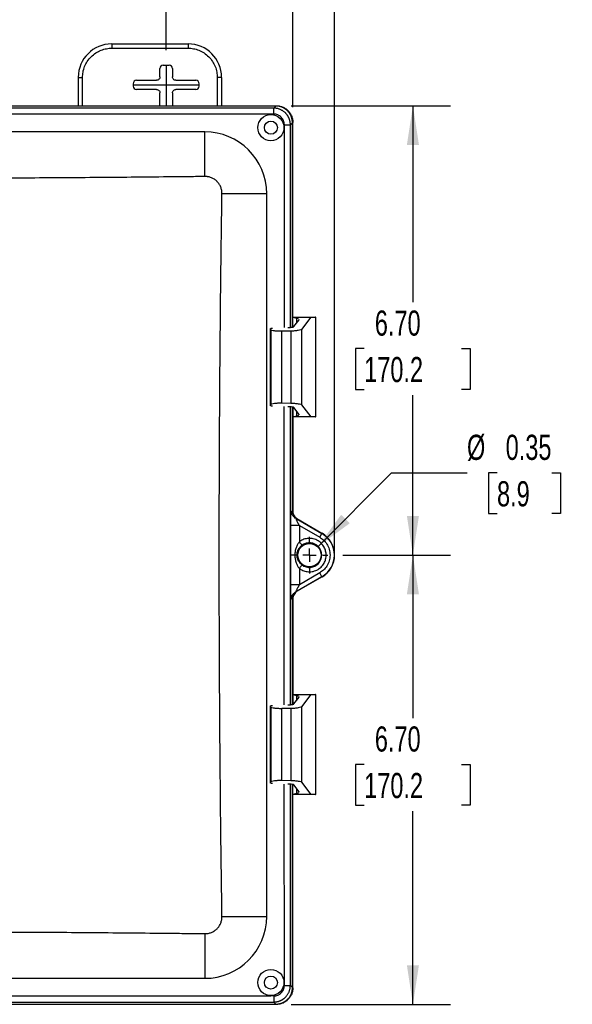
# Model space of a CAD drawing. Header units: inches. Extents: x 1.1 to 48.4, y 1.1 to 37.1.
# Tile 16 of 22: x 18.8 to 27.1, y 9.2 to 23.9. Entities that reach past the tile are written whole.
import ezdxf

# ---------------------------------------------------------------- set-up
doc = ezdxf.new("R2010")
doc.units = ezdxf.units.IN
doc.header["$LTSCALE"] = 4.5
doc.header["$MEASUREMENT"] = 0
doc.linetypes.add('CENTERX2', pattern=[0.8, 0.5, -0.1, 0.1, -0.1])
doc.layers.add('CENTER', color=40, linetype='CENTERX2')
doc.layers.add('DIMENSIONS', color=140, linetype='Continuous', lineweight=25)
doc.styles.add('SLDTEXTSTYLE0', font='TXT', dxfattribs={"width": 0.7})
doc.dimstyles.new('SLDDIMSTYLE0', dxfattribs={"dimtxt": 0.382324, "dimasz": 0.585, "dimexe": 0, "dimexo": 0.0625, "dimgap": 0.095581, "dimtad": 0, "dimtih": 1, "dimtoh": 1, "dimrnd": 1e-09, "dimzin": 12, "dimdsep": 46, "dimtxsty": 'SLDTEXTSTYLE0', "dimsah": 1, "dimcen": 0.09, "dimadec": 0, "dimazin": 3, "dimtfac": 1, "dimtofl": 0, "dimtmove": 0, "dimatfit": 3, "dimfxl": 0, "dimfrac": 2, "dimtolj": 1, "dimtzin": 12, "dimarcsym": 0})
doc.dimstyles.new('SLDDIMSTYLE2', dxfattribs={"dimtxt": 0.382324, "dimasz": 0.585, "dimexe": 0, "dimexo": 0.0625, "dimgap": 0.095581, "dimtad": 0, "dimtih": 1, "dimtoh": 1, "dimrnd": 1e-09, "dimzin": 4, "dimdsep": 46, "dimtxsty": 'SLDTEXTSTYLE0', "dimsah": 1, "dimcen": 0.09, "dimadec": 0, "dimazin": 1, "dimtfac": 1, "dimtofl": 0, "dimtmove": 0, "dimatfit": 3, "dimfxl": 0, "dimfrac": 2, "dimtolj": 1, "dimtzin": 12, "dimarcsym": 0})
doc.dimstyles.new('SLDDIMSTYLE3', dxfattribs={"dimtxt": 0.382324, "dimasz": 0.585, "dimexe": 0, "dimexo": 0.0625, "dimgap": 0.095581, "dimtad": 0, "dimtih": 1, "dimtoh": 1, "dimrnd": 1e-09, "dimdsep": 46, "dimtxsty": 'SLDTEXTSTYLE0', "dimsah": 1, "dimcen": 0, "dimadec": 0, "dimazin": 2, "dimtfac": 1, "dimtofl": 0, "dimtmove": 0, "dimatfit": 3, "dimfxl": 0, "dimfrac": 2, "dimtolj": 1, "dimtzin": 12, "dimarcsym": 0})

# ---------------------------------------------------------------- blocks, each defined once
blk = doc.blocks.new('_D_2')
at = {"layer": 'DIMENSIONS'}
for p, q in [((13.395, 23.431), (13.395, 25.189)), ((21.02, 23.431), (21.02, 25.189)), ((13.395, 24.627), (15.979, 24.627)), ((16.497, 24.627), (16.369, 24.627)), ((16.369, 24.627), (16.369, 24.019)), ((17.952, 24.627), (18.08, 24.627)), ((18.08, 24.627), (18.08, 24.019)), ((21.02, 24.627), (18.47, 24.627)), ((16.369, 24.019), (16.497, 24.019)), ((18.08, 24.019), (17.952, 24.019))]:
    blk.add_line(p, q, dxfattribs=at)
for points in [[(13.395, 24.627), (13.98, 24.537), (13.98, 24.717)], [(21.02, 24.627), (20.435, 24.717), (20.435, 24.537)]]:
    blk.add_solid(points, dxfattribs=at)
at = {"layer": 'DIMENSIONS', "char_height": 0.375, "attachment_point": 1, "style": 'SLDTEXTSTYLE0'}
for s, insert in [('7.63', (16.657, 25.196)), ('193.7', (16.497, 24.503))]:
    blk.add_mtext(s, dxfattribs=dict(at, insert=insert))
blk = doc.blocks.new('_D_3')
at = {"layer": 'DIMENSIONS'}
for p, q in [((10.857, 21.809), (10.857, 28.582)), ((23.533, 16.125), (23.533, 28.582)), ((10.857, 28.019), (15.979, 28.019)), ((16.497, 28.019), (16.369, 28.019)), ((16.369, 28.019), (16.369, 27.412)), ((17.952, 28.019), (18.08, 28.019)), ((18.08, 28.019), (18.08, 27.412)), ((23.533, 28.019), (18.47, 28.019)), ((16.369, 27.412), (16.497, 27.412)), ((18.08, 27.412), (17.952, 27.412))]:
    blk.add_line(p, q, dxfattribs=at)
for points in [[(10.857, 28.019), (11.442, 27.929), (11.442, 28.109)], [(23.533, 28.019), (22.948, 28.109), (22.948, 27.929)]]:
    blk.add_solid(points, dxfattribs=at)
at = {"layer": 'DIMENSIONS', "char_height": 0.375, "attachment_point": 1, "style": 'SLDTEXTSTYLE0'}
for s, insert in [('12.68', (16.497, 28.588)), ('322.0', (16.497, 27.895))]:
    blk.add_mtext(s, dxfattribs=dict(at, insert=insert))
blk = doc.blocks.new('_D_5')
at = {"layer": 'DIMENSIONS'}
for p, q in [((11.505, 22.579), (11.505, 26.897)), ((22.91, 22.579), (22.91, 26.897)), ((11.505, 26.334), (15.979, 26.334)), ((16.497, 26.334), (16.369, 26.334)), ((16.369, 26.334), (16.369, 25.726)), ((17.952, 26.334), (18.08, 26.334)), ((18.08, 26.334), (18.08, 25.726)), ((22.91, 26.334), (18.47, 26.334)), ((16.369, 25.726), (16.497, 25.726)), ((18.08, 25.726), (17.952, 25.726))]:
    blk.add_line(p, q, dxfattribs=at)
for points in [[(11.505, 26.334), (12.09, 26.244), (12.09, 26.424)], [(22.91, 26.334), (22.325, 26.424), (22.325, 26.244)]]:
    blk.add_solid(points, dxfattribs=at)
at = {"layer": 'DIMENSIONS', "char_height": 0.375, "attachment_point": 1, "style": 'SLDTEXTSTYLE0'}
for s, insert in [('11.41', (16.497, 26.903)), ('289.7', (16.497, 26.21))]:
    blk.add_mtext(s, dxfattribs=dict(at, insert=insert))
blk = doc.blocks.new('_D_8')
at = {"layer": 'DIMENSIONS'}
for p, q in [((23.657, 15.9), (25.264, 15.9)), ((24.702, 15.9), (24.702, 13.469)), ((23.975, 12.776), (23.846, 12.776)), ((23.846, 12.776), (23.846, 12.168)), ((25.429, 12.776), (25.557, 12.776)), ((25.557, 12.776), (25.557, 12.168)), ((23.846, 12.168), (23.975, 12.168)), ((24.702, 9.198), (24.702, 12.082)), ((25.557, 12.168), (25.429, 12.168)), ((22.886, 9.198), (25.264, 9.198))]:
    blk.add_line(p, q, dxfattribs=at)
for points in [[(24.702, 15.9), (24.612, 15.315), (24.792, 15.315)], [(24.702, 9.198), (24.792, 9.783), (24.612, 9.783)]]:
    blk.add_solid(points, dxfattribs=at)
at = {"layer": 'DIMENSIONS', "char_height": 0.375, "attachment_point": 1, "style": 'SLDTEXTSTYLE0'}
for s, insert in [('6.70', (24.134, 13.345)), ('170.2', (23.975, 12.651))]:
    blk.add_mtext(s, dxfattribs=dict(at, insert=insert))
blk = doc.blocks.new('_D_9')
at = {"layer": 'DIMENSIONS'}
for p, q in [((22.886, 22.603), (25.264, 22.603)), ((24.702, 22.603), (24.702, 19.672)), ((23.975, 18.979), (23.846, 18.979)), ((23.846, 18.979), (23.846, 18.372)), ((25.429, 18.979), (25.557, 18.979)), ((25.557, 18.979), (25.557, 18.372)), ((23.846, 18.372), (23.975, 18.372)), ((25.557, 18.372), (25.429, 18.372)), ((24.702, 15.9), (24.702, 18.286)), ((23.657, 15.9), (25.264, 15.9))]:
    blk.add_line(p, q, dxfattribs=at)
for points in [[(24.702, 22.603), (24.612, 22.018), (24.792, 22.018)], [(24.702, 15.9), (24.792, 16.485), (24.612, 16.485)]]:
    blk.add_solid(points, dxfattribs=at)
at = {"layer": 'DIMENSIONS', "char_height": 0.375, "attachment_point": 1, "style": 'SLDTEXTSTYLE0'}
for s, insert in [('6.70', (24.134, 19.548)), ('170.2', (23.975, 18.855))]:
    blk.add_mtext(s, dxfattribs=dict(at, insert=insert))
blk = doc.blocks.new('_D_10')
at = {"layer": 'DIMENSIONS'}
for p, q in [((23.281, 16.024), (24.384, 17.126)), ((24.384, 17.126), (25.509, 17.126)), ((25.957, 17.126), (25.828, 17.126)), ((25.828, 17.126), (25.828, 16.519)), ((26.775, 17.126), (26.903, 17.126)), ((26.903, 17.126), (26.903, 16.519)), ((25.828, 16.519), (25.957, 16.519)), ((26.903, 16.519), (26.775, 16.519))]:
    blk.add_line(p, q, dxfattribs=at)
blk.add_solid([(23.281, 16.024), (23.759, 16.374), (23.631, 16.501)], dxfattribs=at)
at = {"layer": 'DIMENSIONS', "char_height": 0.375, "attachment_point": 1, "style": 'SLDTEXTSTYLE0'}
for s, insert in [('%%c', (25.509, 17.695)), ('0.35', (26.086, 17.695)), ('8.9', (25.957, 17.002))]:
    blk.add_mtext(s, dxfattribs=dict(at, insert=insert))
blk = doc.blocks.new('SW_CENTERMARKSYMBOL_0')
at = {"layer": 'CENTER', "color": 0}
for p, q in [((0, 0.2), (0, 0.274)), ((-0.2, 0), (-0.274, 0)), ((0, 0), (-0.1, 0)), ((0, 0), (0, 0.1)), ((0, 0), (0, -0.1)), ((0, 0), (0.1, 0)), ((0.2, 0), (0.274, 0)), ((0, -0.2), (0, -0.274))]:
    blk.add_line(p, q, dxfattribs=at)

msp = doc.modelspace()

# ---------------------------------------------------------------- linework, layer by layer
for p, q in [((20.208, 23.525), (20.208, 23.46)), ((20.208, 23.525), (21.347, 23.525)), ((21.347, 23.525), (21.347, 23.46)), ((20.208, 23.46), (21.347, 23.46)), ((20.977, 23.206), (21.064, 23.206)), ((20.927, 23.031), (20.927, 23.156)), ((21.114, 23.156), (21.114, 23.031)), ((19.708, 23.025), (19.773, 23.025)), ((19.708, 23.025), (19.708, 22.603)), ((19.773, 22.603), (19.773, 23.025)), ((20.527, 22.931), (20.527, 22.894)), ((20.577, 22.981), (20.877, 22.981)), ((21.164, 22.981), (21.464, 22.981)), ((21.514, 22.894), (21.514, 22.931)), ((21.847, 23.025), (21.782, 23.025)), ((21.782, 23.025), (21.782, 22.603)), ((21.847, 23.025), (21.847, 22.603)), ((20.877, 22.844), (20.577, 22.844)), ((20.927, 22.603), (20.927, 22.794)), ((21.114, 22.794), (21.114, 22.603)), ((21.464, 22.844), (21.164, 22.844)), ((11.754, 22.603), (22.661, 22.603)), ((22.656, 22.598), (11.76, 22.598)), ((22.625, 22.566), (11.791, 22.566)), ((22.584, 22.476), (11.834, 22.476)), ((22.625, 22.477), (22.584, 22.476)), ((22.625, 22.566), (22.656, 22.598)), ((22.874, 22.317), (22.905, 22.348)), ((22.905, 19.3), (22.905, 22.348)), ((22.91, 19.301), (22.91, 22.354)), ((21.597, 22.213), (12.818, 22.213)), ((21.597, 21.546), (21.597, 22.213)), ((22.784, 19.293), (22.784, 22.317)), ((22.874, 19.296), (22.874, 22.317)), ((22.52, 21.29), (21.853, 21.29)), ((22.52, 10.511), (22.52, 21.29)), ((22.91, 19.448), (23.182, 19.448)), ((22.972, 19.431), (22.91, 19.445)), ((22.926, 19.308), (23.003, 19.409)), ((22.972, 19.368), (22.972, 19.431)), ((23.003, 19.409), (23.002, 19.413)), ((23.045, 19.267), (23.182, 19.448)), ((23.182, 19.448), (23.249, 19.448)), ((23.249, 19.448), (23.249, 17.96)), ((23.252, 19.448), (23.249, 19.448)), ((23.252, 17.96), (23.252, 19.448)), ((22.576, 19.276), (22.576, 18.131)), ((22.584, 19.259), (22.576, 19.275)), ((22.576, 18.132), (22.576, 19.275)), ((22.584, 19.259), (22.584, 18.148)), ((22.879, 19.24), (22.746, 19.238)), ((22.746, 18.17), (22.746, 19.238)), ((22.835, 19.294), (22.847, 19.294)), ((22.879, 19.24), (22.879, 18.167)), ((23.045, 18.14), (23.045, 19.267)), ((22.576, 18.132), (22.584, 18.148)), ((22.746, 18.17), (22.879, 18.167)), ((22.847, 18.113), (22.835, 18.113)), ((22.905, 16.553), (22.905, 18.107)), ((22.91, 18.106), (22.91, 16.551)), ((23.003, 17.998), (22.926, 18.1)), ((23.182, 17.96), (23.045, 18.14)), ((22.91, 17.962), (22.972, 17.977)), ((23.182, 17.96), (22.91, 17.96)), ((22.972, 17.977), (22.972, 18.039)), ((23.003, 17.994), (23.003, 17.998)), ((23.249, 17.96), (23.182, 17.96)), ((23.249, 17.96), (23.252, 17.96)), ((22.895, 16.557), (22.905, 16.553)), ((22.878, 15.459), (22.878, 16.341)), ((22.959, 16.444), (23.344, 16.222)), ((22.97, 16.44), (22.959, 16.444)), ((23.345, 16.224), (22.97, 16.44)), ((22.976, 16.438), (23.345, 16.225)), ((23.008, 16.341), (23.008, 16.099)), ((23.008, 16.341), (23.311, 16.166)), ((23.311, 16.166), (23.344, 16.222)), ((23.344, 16.222), (23.345, 16.224)), ((23.027, 16.029), (23.047, 16.047)), ((23.344, 15.578), (22.959, 15.356)), ((22.97, 15.36), (23.345, 15.576)), ((23.345, 15.576), (22.976, 15.362)), ((23.008, 15.702), (23.008, 15.459)), ((23.311, 15.635), (23.008, 15.459)), ((23.344, 15.578), (23.311, 15.635)), ((23.344, 15.578), (23.345, 15.576)), ((22.959, 15.356), (22.97, 15.36)), ((22.905, 15.247), (22.895, 15.244)), ((22.905, 13.672), (22.905, 15.247)), ((22.91, 15.249), (22.91, 13.673)), ((22.91, 13.82), (23.182, 13.82)), ((22.972, 13.803), (22.91, 13.817)), ((23.045, 13.639), (23.182, 13.82)), ((23.182, 13.82), (23.249, 13.82)), ((23.249, 13.82), (23.249, 12.332)), ((23.252, 13.82), (23.249, 13.82)), ((23.252, 12.332), (23.252, 13.82)), ((22.835, 13.666), (22.847, 13.667)), ((22.926, 13.68), (23.003, 13.781)), ((22.972, 13.74), (22.972, 13.803)), ((23.003, 13.781), (23.002, 13.785)), ((22.576, 13.648), (22.576, 12.503)), ((22.584, 13.631), (22.576, 13.647)), ((22.576, 12.504), (22.576, 13.647)), ((22.584, 13.631), (22.584, 12.52)), ((22.879, 13.612), (22.746, 13.61)), ((22.746, 12.542), (22.746, 13.61)), ((22.879, 13.612), (22.879, 12.539)), ((23.045, 12.512), (23.045, 13.639)), ((22.576, 12.504), (22.584, 12.52)), ((22.746, 12.542), (22.879, 12.539)), ((22.784, 9.483), (22.783, 12.486)), ((22.847, 12.485), (22.835, 12.485)), ((22.874, 9.483), (22.874, 12.483)), ((23.182, 12.332), (23.045, 12.512)), ((22.905, 9.452), (22.905, 12.479)), ((22.91, 9.447), (22.91, 12.478)), ((22.91, 12.334), (22.972, 12.349)), ((23.003, 12.37), (22.926, 12.472)), ((22.972, 12.349), (22.972, 12.411)), ((23.003, 12.366), (23.003, 12.37)), ((23.182, 12.332), (22.91, 12.332)), ((23.249, 12.332), (23.182, 12.332)), ((23.249, 12.332), (23.252, 12.332)), ((21.853, 10.511), (22.52, 10.511)), ((21.597, 10.254), (21.597, 10.163)), ((21.597, 10.163), (21.597, 9.626)), ((12.818, 9.588), (21.597, 9.588)), ((21.597, 9.626), (21.597, 9.588)), ((22.874, 9.483), (22.905, 9.452)), ((11.832, 9.325), (22.582, 9.325)), ((22.625, 9.324), (22.582, 9.325)), ((11.76, 9.203), (22.656, 9.203)), ((11.791, 9.234), (22.625, 9.234)), ((22.625, 9.234), (22.656, 9.203))]:
    msp.add_line(p, q)
at = {"flags": 128}
msp.add_lwpolyline([(22.874, 13.668), (22.874, 16.183), (22.874, 18.111)], dxfattribs=at)
for centre, radius in [((22.583, 22.275), 0.195), ((22.583, 22.275), 0.0975), ((23.158, 15.9), 0.174), ((22.583, 9.525), 0.195), ((22.583, 9.525), 0.0975)]:
    msp.add_circle(centre, radius)
for centre, radius, start, end in [((20.208, 23.025), 0.5, 90, 180), ((21.347, 23.025), 0.5, 360, 90), ((21.597, 21.29), 0.923, 360, 90), ((23.158, 15.9), 0.372, 300, 60), ((23.158, 15.9), 0.375, 300, 60), ((23.158, 15.9), 0.374, 300, 60), ((23.158, 15.9), 0.184, 232.9159, 127.0827), ((21.597, 10.511), 0.923, 270, 0)]:
    msp.add_arc(centre, radius, start, end)
for points, knots in [([(19.773, 23.025), (19.773, 23.051), (19.775, 23.078), (19.785, 23.131), (19.793, 23.159), (19.814, 23.212), (19.828, 23.238), (19.86, 23.288), (19.879, 23.312), (19.922, 23.354), (19.945, 23.373), (19.995, 23.406), (20.021, 23.419), (20.075, 23.44), (20.102, 23.448), (20.156, 23.458), (20.182, 23.46), (20.208, 23.46)], [0, 0, 0, 0, 0.125, 0.125, 0.25, 0.25, 0.375, 0.375, 0.5, 0.5, 0.625, 0.625, 0.75, 0.75, 0.875, 0.875, 1, 1, 1, 1]), ([(21.347, 23.46), (21.373, 23.46), (21.399, 23.458), (21.453, 23.448), (21.48, 23.44), (21.534, 23.419), (21.56, 23.406), (21.61, 23.373), (21.633, 23.354), (21.676, 23.312), (21.695, 23.288), (21.727, 23.238), (21.741, 23.212), (21.762, 23.159), (21.77, 23.131), (21.78, 23.078), (21.782, 23.051), (21.782, 23.025)], [0, 0, 0, 0, 0.125, 0.125, 0.25, 0.25, 0.375, 0.375, 0.5, 0.5, 0.625, 0.625, 0.75, 0.75, 0.875, 0.875, 1, 1, 1, 1]), ([(20.927, 23.031), (20.927, 23.025), (20.926, 23.018), (20.921, 23.006), (20.917, 23.001), (20.908, 22.991), (20.902, 22.988), (20.89, 22.983), (20.884, 22.981), (20.877, 22.981)], [0, 0, 0, 0, 0.25, 0.25, 0.5, 0.5, 0.75, 0.75, 1, 1, 1, 1]), ([(21.164, 22.981), (21.157, 22.981), (21.151, 22.983), (21.139, 22.988), (21.133, 22.991), (21.124, 23.001), (21.12, 23.006), (21.115, 23.018), (21.114, 23.025), (21.114, 23.031)], [0, 0, 0, 0, 0.25, 0.25, 0.5, 0.5, 0.75, 0.75, 1, 1, 1, 1]), ([(20.877, 22.844), (20.884, 22.844), (20.89, 22.843), (20.902, 22.838), (20.908, 22.834), (20.917, 22.825), (20.921, 22.82), (20.926, 22.807), (20.927, 22.801), (20.927, 22.794)], [0, 0, 0, 0, 0.25, 0.25, 0.5, 0.5, 0.75, 0.75, 1, 1, 1, 1]), ([(21.114, 22.794), (21.114, 22.801), (21.115, 22.807), (21.12, 22.82), (21.124, 22.825), (21.133, 22.834), (21.139, 22.838), (21.151, 22.843), (21.157, 22.844), (21.164, 22.844)], [0, 0, 0, 0, 0.25, 0.25, 0.5, 0.5, 0.75, 0.75, 1, 1, 1, 1]), ([(22.625, 22.477), (22.625, 22.488), (22.625, 22.499), (22.625, 22.52), (22.625, 22.529), (22.625, 22.546), (22.625, 22.552), (22.625, 22.562), (22.625, 22.565), (22.625, 22.566)], [0, 0, 0, 0, 0.25, 0.25, 0.5, 0.5, 0.75, 0.75, 1, 1, 1, 1]), ([(22.874, 22.317), (22.874, 22.321), (22.874, 22.327), (22.873, 22.338), (22.872, 22.348), (22.871, 22.358), (22.869, 22.368), (22.866, 22.377), (22.864, 22.387), (22.861, 22.397), (22.857, 22.406), (22.854, 22.415), (22.85, 22.424), (22.845, 22.433), (22.841, 22.441), (22.836, 22.449), (22.831, 22.457), (22.825, 22.465), (22.819, 22.473), (22.813, 22.48), (22.807, 22.487), (22.798, 22.496), (22.787, 22.506), (22.772, 22.518), (22.756, 22.529), (22.74, 22.538), (22.722, 22.547), (22.704, 22.553), (22.685, 22.559), (22.665, 22.563), (22.645, 22.566), (22.632, 22.566), (22.625, 22.566)], [0, 0, 0, 0, 0.026286, 0.052447, 0.078478, 0.104382, 0.130157, 0.155804, 0.181323, 0.206715, 0.231981, 0.257121, 0.282135, 0.307021, 0.331779, 0.356408, 0.380908, 0.405278, 0.429518, 0.453628, 0.477609, 0.50146, 0.548985, 0.597031, 0.645599, 0.694689, 0.744294, 0.794408, 0.845032, 0.896171, 0.947828, 1, 1, 1, 1]), ([(22.784, 22.317), (22.784, 22.338), (22.78, 22.359), (22.764, 22.398), (22.753, 22.415), (22.73, 22.437), (22.718, 22.447), (22.705, 22.455), (22.695, 22.46), (22.691, 22.463), (22.676, 22.468), (22.666, 22.472), (22.646, 22.476), (22.635, 22.477), (22.625, 22.477)], [0, 0, 0, 0, 0.25, 0.25, 0.5, 0.5, 0.625, 0.6875, 0.6875, 0.75, 0.75, 0.875, 0.875, 1, 1, 1, 1]), ([(22.905, 22.348), (22.905, 22.352), (22.905, 22.359), (22.904, 22.369), (22.903, 22.379), (22.902, 22.389), (22.9, 22.399), (22.898, 22.409), (22.895, 22.419), (22.892, 22.428), (22.889, 22.437), (22.885, 22.446), (22.881, 22.455), (22.877, 22.464), (22.872, 22.472), (22.867, 22.481), (22.862, 22.489), (22.857, 22.496), (22.851, 22.504), (22.845, 22.511), (22.839, 22.518), (22.831, 22.527), (22.82, 22.536), (22.807, 22.547), (22.793, 22.557), (22.778, 22.566), (22.762, 22.574), (22.746, 22.581), (22.729, 22.587), (22.711, 22.592), (22.693, 22.595), (22.675, 22.597), (22.662, 22.597), (22.656, 22.598)], [0, 0, 0, 0, 0.026348, 0.052551, 0.078611, 0.104527, 0.1303, 0.155931, 0.181419, 0.206765, 0.23197, 0.257035, 0.281959, 0.306743, 0.331387, 0.355893, 0.38026, 0.404489, 0.428581, 0.452536, 0.476354, 0.500037, 0.543189, 0.586791, 0.630847, 0.675361, 0.720335, 0.765772, 0.811675, 0.858047, 0.90489, 0.952207, 1, 1, 1, 1]), ([(22.661, 22.603), (22.676, 22.603), (22.691, 22.601), (22.722, 22.596), (22.738, 22.591), (22.769, 22.579), (22.784, 22.572), (22.812, 22.553), (22.825, 22.542), (22.85, 22.518), (22.861, 22.504), (22.879, 22.476), (22.887, 22.461), (22.899, 22.43), (22.903, 22.415), (22.909, 22.384), (22.91, 22.368), (22.91, 22.354)], [0, 0, 0, 0, 0.125, 0.125, 0.25, 0.25, 0.375, 0.375, 0.5, 0.5, 0.625, 0.625, 0.75, 0.75, 0.875, 0.875, 1, 1, 1, 1]), ([(22.784, 22.317), (22.794, 22.317), (22.805, 22.317), (22.826, 22.317), (22.836, 22.317), (22.854, 22.317), (22.861, 22.317), (22.87, 22.317), (22.873, 22.317), (22.874, 22.317)], [0, 0, 0, 0, 0.25, 0.25, 0.5, 0.5, 0.75, 0.75, 1, 1, 1, 1]), ([(21.597, 21.546), (21.506, 21.545), (21.323, 21.543), (20.957, 21.539), (20.5, 21.534), (19.951, 21.53), (19.403, 21.526), (18.854, 21.523), (18.305, 21.521), (17.757, 21.519), (17.208, 21.519), (16.659, 21.519), (16.111, 21.521), (15.562, 21.523), (15.013, 21.526), (14.557, 21.529), (14.191, 21.532), (13.83, 21.535), (13.371, 21.54), (13.005, 21.544), (12.818, 21.546)], [0, 0, 0, 0, 0.031201, 0.062505, 0.125008, 0.18751, 0.25001, 0.312508, 0.375006, 0.437503, 0.5, 0.562497, 0.624994, 0.687492, 0.74999, 0.81249, 0.843375, 0.874992, 0.936084, 1, 1, 1, 1]), ([(21.853, 21.29), (21.853, 21.293), (21.853, 21.3), (21.853, 21.31), (21.852, 21.32), (21.851, 21.33), (21.848, 21.345), (21.843, 21.365), (21.835, 21.389), (21.825, 21.412), (21.807, 21.44), (21.791, 21.461), (21.767, 21.485), (21.747, 21.501), (21.718, 21.518), (21.695, 21.528), (21.672, 21.537), (21.65, 21.542), (21.631, 21.545), (21.614, 21.546), (21.603, 21.546), (21.597, 21.546)], [0, 0, 0, 0, 0.024977, 0.049936, 0.074917, 0.099961, 0.125107, 0.187673, 0.250428, 0.312672, 0.37502, 0.499966, 0.504565, 0.62831, 0.690006, 0.751799, 0.813864, 0.875966, 0.917326, 0.958617, 1, 1, 1, 1]), ([(21.853, 10.511), (21.852, 10.611), (21.849, 10.806), (21.845, 11.091), (21.841, 11.36), (21.838, 11.614), (21.833, 12.025), (21.828, 12.554), (21.822, 13.228), (21.818, 13.879), (21.815, 14.441), (21.814, 14.89), (21.813, 15.17), (21.813, 15.395), (21.813, 15.535), (21.812, 15.648), (21.812, 15.718), (21.812, 15.774), (21.812, 15.809), (21.812, 15.837), (21.812, 15.858), (21.812, 15.876), (21.812, 15.89), (21.812, 15.9), (21.812, 15.911), (21.812, 15.925), (21.812, 15.942), (21.812, 15.963), (21.812, 15.992), (21.812, 16.027), (21.812, 16.083), (21.812, 16.153), (21.813, 16.265), (21.813, 16.406), (21.813, 16.63), (21.814, 16.911), (21.815, 17.36), (21.818, 17.921), (21.822, 18.573), (21.828, 19.247), (21.834, 19.831), (21.84, 20.363), (21.846, 20.812), (21.851, 21.126), (21.853, 21.29)], [0, 0, 0, 0, 0.027855, 0.054283, 0.079283, 0.102855, 0.125001, 0.193725, 0.250001, 0.3125, 0.375, 0.40625, 0.4375, 0.453125, 0.46875, 0.476563, 0.484375, 0.488281, 0.492188, 0.494141, 0.496094, 0.498047, 0.499023, 0.5, 0.500977, 0.501953, 0.503906, 0.505859, 0.507812, 0.511719, 0.515625, 0.523437, 0.53125, 0.546875, 0.5625, 0.59375, 0.625, 0.6875, 0.749999, 0.806274, 0.874999, 0.912701, 0.954368, 1, 1, 1, 1]), ([(22.576, 19.275), (22.576, 19.277), (22.576, 19.279), (22.585, 19.283), (22.596, 19.286), (22.605, 19.287), (22.607, 19.287)], [0, 0, 0, 0, 0.286304, 0.596398, 0.916395, 1, 1, 1, 1]), ([(22.746, 19.238), (22.727, 19.237), (22.708, 19.238), (22.669, 19.239), (22.651, 19.241), (22.62, 19.245), (22.607, 19.247), (22.59, 19.253), (22.585, 19.256), (22.584, 19.259)], [0, 0, 0, 0, 0.25, 0.25, 0.5, 0.5, 0.75, 0.75, 1, 1, 1, 1]), ([(22.847, 19.294), (22.856, 19.295), (22.865, 19.295), (22.884, 19.297), (22.892, 19.298), (22.907, 19.3), (22.914, 19.302), (22.923, 19.305), (22.925, 19.306), (22.926, 19.308)], [0, 0, 0, 0, 0.25, 0.25, 0.5, 0.5, 0.75, 0.75, 1, 1, 1, 1]), ([(23.045, 19.267), (23.042, 19.264), (23.037, 19.261), (23.018, 19.255), (23.005, 19.252), (22.973, 19.247), (22.955, 19.244), (22.917, 19.241), (22.897, 19.241), (22.879, 19.24)], [0, 0, 0, 0, 0.25, 0.25, 0.5, 0.5, 0.75, 0.75, 1, 1, 1, 1]), ([(22.607, 18.12), (22.601, 18.121), (22.588, 18.123), (22.577, 18.127), (22.576, 18.13), (22.576, 18.132)], [0, 0, 0, 0, 0.291047, 0.660376, 1, 1, 1, 1]), ([(22.584, 18.148), (22.585, 18.151), (22.59, 18.154), (22.607, 18.16), (22.62, 18.162), (22.651, 18.167), (22.669, 18.168), (22.708, 18.17), (22.727, 18.17), (22.746, 18.17)], [0, 0, 0, 0, 0.25, 0.25, 0.5, 0.5, 0.75, 0.75, 1, 1, 1, 1]), ([(22.783, 13.665), (22.783, 14.41), (22.783, 15.893), (22.783, 17.376), (22.783, 18.114)], [0, 0, 0, 0, 0.502418, 1, 1, 1, 1]), ([(22.926, 18.1), (22.925, 18.101), (22.923, 18.103), (22.914, 18.106), (22.907, 18.107), (22.892, 18.11), (22.884, 18.111), (22.865, 18.112), (22.856, 18.113), (22.847, 18.113)], [0, 0, 0, 0, 0.25, 0.25, 0.5, 0.5, 0.75, 0.75, 1, 1, 1, 1]), ([(22.879, 18.167), (22.897, 18.167), (22.917, 18.166), (22.955, 18.163), (22.973, 18.161), (23.005, 18.156), (23.018, 18.152), (23.037, 18.146), (23.042, 18.143), (23.045, 18.14)], [0, 0, 0, 0, 0.25, 0.25, 0.5, 0.5, 0.75, 0.75, 1, 1, 1, 1]), ([(22.878, 16.341), (22.878, 16.345), (22.878, 16.351), (22.878, 16.361), (22.878, 16.371), (22.878, 16.38), (22.879, 16.39), (22.879, 16.399), (22.879, 16.409), (22.879, 16.418), (22.879, 16.427), (22.88, 16.446), (22.881, 16.474), (22.884, 16.506), (22.886, 16.526), (22.888, 16.539), (22.889, 16.546), (22.891, 16.551), (22.892, 16.555), (22.893, 16.557), (22.894, 16.557), (22.895, 16.557)], [0, 0, 0, 0, 0.030858, 0.061421, 0.091734, 0.121842, 0.151791, 0.181628, 0.211401, 0.241158, 0.270946, 0.300814, 0.434172, 0.563426, 0.681709, 0.737058, 0.791972, 0.844154, 0.896659, 0.94822, 1, 1, 1, 1]), ([(22.959, 16.444), (22.951, 16.449), (22.942, 16.456), (22.926, 16.471), (22.919, 16.48), (22.907, 16.5), (22.903, 16.511), (22.896, 16.533), (22.895, 16.545), (22.895, 16.557)], [0, 0, 0, 0, 0.25, 0.25, 0.5, 0.5, 0.75, 0.75, 1, 1, 1, 1]), ([(22.97, 16.44), (22.968, 16.442), (22.964, 16.444), (22.959, 16.448), (22.953, 16.452), (22.948, 16.457), (22.943, 16.461), (22.939, 16.465), (22.935, 16.47), (22.932, 16.475), (22.928, 16.479), (22.925, 16.484), (22.921, 16.491), (22.916, 16.501), (22.911, 16.514), (22.908, 16.527), (22.906, 16.54), (22.905, 16.549), (22.905, 16.553)], [0, 0, 0, 0, 0.053013, 0.104524, 0.154535, 0.203044, 0.250053, 0.295561, 0.339569, 0.382076, 0.423082, 0.462589, 0.500595, 0.605302, 0.707589, 0.807464, 0.904932, 1, 1, 1, 1]), ([(22.91, 16.551), (22.91, 16.54), (22.912, 16.529), (22.918, 16.507), (22.922, 16.496), (22.934, 16.476), (22.941, 16.467), (22.957, 16.451), (22.966, 16.444), (22.976, 16.438)], [0, 0, 0, 0, 0.25, 0.25, 0.5, 0.5, 0.75, 0.75, 1, 1, 1, 1]), ([(23.008, 16.341), (22.992, 16.341), (22.976, 16.341), (22.946, 16.341), (22.932, 16.341), (22.908, 16.341), (22.898, 16.341), (22.884, 16.341), (22.88, 16.341), (22.878, 16.341)], [0, 0, 0, 0, 0.25, 0.25, 0.5, 0.5, 0.75, 0.75, 1, 1, 1, 1]), ([(22.959, 16.444), (22.959, 16.444), (22.959, 16.444), (22.958, 16.444), (22.958, 16.444), (22.958, 16.443), (22.958, 16.442), (22.958, 16.439), (22.96, 16.433), (22.965, 16.421), (22.972, 16.406), (22.98, 16.391), (22.987, 16.378), (22.993, 16.367), (23, 16.355), (23.005, 16.346), (23.008, 16.341)], [0, 0, 0, 0, 0.0260745, 0.0517077, 0.0771469, 0.1026449, 0.1284527, 0.1548127, 0.244663, 0.3503857, 0.4769216, 0.6306771, 0.7080527, 0.7932332, 0.8881903, 1, 1, 1, 1]), ([(23.311, 16.166), (23.33, 16.155), (23.35, 16.141), (23.386, 16.107), (23.403, 16.087), (23.432, 16.041), (23.444, 16.015), (23.46, 15.959), (23.465, 15.93), (23.465, 15.871), (23.46, 15.841), (23.444, 15.786), (23.432, 15.76), (23.403, 15.714), (23.386, 15.694), (23.35, 15.66), (23.33, 15.646), (23.311, 15.635)], [0, 0, 0, 0, 0.125, 0.125, 0.25, 0.25, 0.375, 0.375, 0.5, 0.5, 0.625, 0.625, 0.75, 0.75, 0.875, 0.875, 1, 1, 1, 1]), ([(23.008, 16.099), (22.997, 16.087), (22.987, 16.073), (22.971, 16.043), (22.964, 16.027), (22.952, 15.993), (22.948, 15.975), (22.942, 15.938), (22.941, 15.919), (22.941, 15.9)], [0, 0, 0, 0, 0.25, 0.25, 0.5, 0.5, 0.75, 0.75, 1, 1, 1, 1]), ([(22.972, 15.9), (22.974, 15.918), (22.977, 15.95), (22.992, 15.984), (23.007, 16.007), (23.017, 16.02), (23.025, 16.027), (23.027, 16.029)], [0, 0, 0, 0, 0.357628, 0.668917, 0.777539, 0.942733, 1, 1, 1, 1]), ([(23.008, 15.702), (23.023, 15.69), (23.04, 15.68), (23.079, 15.663), (23.101, 15.657), (23.148, 15.65), (23.173, 15.65), (23.222, 15.658), (23.247, 15.666), (23.293, 15.689), (23.314, 15.705), (23.35, 15.74), (23.365, 15.759), (23.387, 15.8), (23.395, 15.821), (23.405, 15.862), (23.407, 15.882), (23.407, 15.919), (23.405, 15.939), (23.395, 15.979), (23.387, 16), (23.365, 16.041), (23.35, 16.061), (23.314, 16.096), (23.293, 16.111), (23.247, 16.134), (23.222, 16.142), (23.173, 16.15), (23.148, 16.15), (23.101, 16.144), (23.079, 16.138), (23.04, 16.121), (23.023, 16.11), (23.008, 16.099)], [0, 0, 0, 0, 0.0625, 0.0625, 0.125, 0.125, 0.1875, 0.1875, 0.25, 0.25, 0.3125, 0.3125, 0.375, 0.375, 0.4375, 0.4375, 0.5, 0.5, 0.5625, 0.5625, 0.625, 0.625, 0.6875, 0.6875, 0.75, 0.75, 0.8125, 0.8125, 0.875, 0.875, 0.9375, 0.9375, 1, 1, 1, 1]), ([(23.047, 16.047), (23.047, 16.048), (23.046, 16.049), (23.041, 16.054), (23.038, 16.058), (23.031, 16.068), (23.026, 16.074), (23.017, 16.087), (23.012, 16.093), (23.008, 16.099)], [0, 0, 0, 0, 0.25, 0.25, 0.5, 0.5, 0.75, 0.75, 1, 1, 1, 1]), ([(22.941, 15.9), (22.941, 15.897), (22.941, 15.889), (22.941, 15.878), (22.942, 15.866), (22.944, 15.854), (22.946, 15.837), (22.951, 15.814), (22.959, 15.788), (22.969, 15.762), (22.98, 15.741), (22.991, 15.723), (23, 15.711), (23.005, 15.704), (23.008, 15.702)], [0, 0, 0, 0, 0.051462, 0.104453, 0.158912, 0.21473, 0.271739, 0.403104, 0.547933, 0.653306, 0.79103, 0.881851, 0.951219, 1, 1, 1, 1]), ([(22.972, 15.9), (22.972, 15.9), (22.969, 15.9), (22.958, 15.9), (22.95, 15.9), (22.941, 15.9)], [0, 0, 0, 0, 0.5, 0.5, 1, 1, 1, 1]), ([(23.047, 15.753), (23.035, 15.762), (23.024, 15.773), (23.006, 15.795), (22.998, 15.807), (22.985, 15.832), (22.98, 15.845), (22.974, 15.872), (22.972, 15.886), (22.972, 15.9)], [0, 0, 0, 0, 0.25, 0.25, 0.5, 0.5, 0.75, 0.75, 1, 1, 1, 1]), ([(23.008, 15.702), (23.012, 15.707), (23.017, 15.714), (23.026, 15.726), (23.031, 15.732), (23.038, 15.742), (23.041, 15.746), (23.046, 15.752), (23.047, 15.753), (23.047, 15.753)], [0, 0, 0, 0, 0.25, 0.25, 0.5, 0.5, 0.75, 0.75, 1, 1, 1, 1]), ([(22.895, 15.244), (22.895, 15.244), (22.894, 15.244), (22.893, 15.244), (22.893, 15.245), (22.892, 15.246), (22.891, 15.248), (22.891, 15.25), (22.89, 15.252), (22.889, 15.256), (22.888, 15.262), (22.886, 15.271), (22.885, 15.282), (22.883, 15.3), (22.881, 15.326), (22.88, 15.357), (22.879, 15.383), (22.879, 15.401), (22.878, 15.42), (22.878, 15.44), (22.878, 15.453), (22.878, 15.459)], [0, 0, 0, 0, 0.026124, 0.052083, 0.077944, 0.103769, 0.129626, 0.155578, 0.181689, 0.208024, 0.262699, 0.318309, 0.377144, 0.436739, 0.565748, 0.699393, 0.758929, 0.818376, 0.87812, 0.938539, 1, 1, 1, 1]), ([(23.008, 15.459), (22.993, 15.459), (22.977, 15.459), (22.947, 15.459), (22.932, 15.459), (22.907, 15.459), (22.897, 15.459), (22.883, 15.459), (22.879, 15.459), (22.878, 15.459)], [0, 0, 0, 0, 0.25, 0.25, 0.5, 0.5, 0.75, 0.75, 1, 1, 1, 1]), ([(23.008, 15.459), (23.006, 15.457), (23.003, 15.451), (22.999, 15.444), (22.995, 15.437), (22.991, 15.43), (22.988, 15.424), (22.985, 15.418), (22.979, 15.408), (22.972, 15.394), (22.965, 15.379), (22.96, 15.368), (22.958, 15.361), (22.957, 15.357), (22.958, 15.356), (22.959, 15.356), (22.959, 15.356)], [0, 0, 0, 0, 0.063622, 0.123614, 0.17998, 0.232726, 0.281858, 0.327384, 0.369315, 0.523155, 0.649787, 0.755538, 0.845452, 0.897554, 0.948399, 1, 1, 1, 1]), ([(22.895, 15.244), (22.895, 15.255), (22.896, 15.267), (22.903, 15.29), (22.907, 15.301), (22.919, 15.321), (22.926, 15.33), (22.942, 15.345), (22.951, 15.351), (22.959, 15.356)], [0, 0, 0, 0, 0.25, 0.25, 0.5, 0.5, 0.75, 0.75, 1, 1, 1, 1]), ([(22.905, 15.247), (22.905, 15.25), (22.905, 15.255), (22.906, 15.262), (22.907, 15.269), (22.908, 15.277), (22.91, 15.284), (22.913, 15.291), (22.916, 15.298), (22.919, 15.306), (22.923, 15.313), (22.928, 15.321), (22.934, 15.329), (22.941, 15.338), (22.95, 15.346), (22.96, 15.354), (22.967, 15.358), (22.97, 15.36)], [0, 0, 0, 0, 0.052536, 0.105812, 0.159828, 0.214586, 0.270088, 0.326333, 0.383323, 0.441059, 0.499542, 0.57036, 0.646214, 0.727105, 0.813033, 0.903998, 1, 1, 1, 1]), ([(22.976, 15.362), (22.966, 15.357), (22.957, 15.35), (22.941, 15.334), (22.934, 15.324), (22.922, 15.304), (22.918, 15.293), (22.912, 15.271), (22.91, 15.26), (22.91, 15.249)], [0, 0, 0, 0, 0.25, 0.25, 0.5, 0.5, 0.75, 0.75, 1, 1, 1, 1]), ([(22.576, 13.647), (22.576, 13.649), (22.576, 13.651), (22.585, 13.655), (22.596, 13.658), (22.605, 13.659), (22.607, 13.659)], [0, 0, 0, 0, 0.286304, 0.596398, 0.916395, 1, 1, 1, 1]), ([(22.847, 13.667), (22.856, 13.667), (22.865, 13.667), (22.884, 13.669), (22.892, 13.67), (22.907, 13.672), (22.914, 13.674), (22.923, 13.677), (22.925, 13.678), (22.926, 13.68)], [0, 0, 0, 0, 0.25, 0.25, 0.5, 0.5, 0.75, 0.75, 1, 1, 1, 1]), ([(22.746, 13.61), (22.727, 13.609), (22.708, 13.61), (22.669, 13.611), (22.651, 13.613), (22.62, 13.617), (22.607, 13.619), (22.59, 13.625), (22.585, 13.628), (22.584, 13.631)], [0, 0, 0, 0, 0.25, 0.25, 0.5, 0.5, 0.75, 0.75, 1, 1, 1, 1]), ([(23.045, 13.639), (23.042, 13.636), (23.037, 13.633), (23.018, 13.627), (23.005, 13.624), (22.973, 13.619), (22.955, 13.616), (22.917, 13.613), (22.897, 13.613), (22.879, 13.612)], [0, 0, 0, 0, 0.25, 0.25, 0.5, 0.5, 0.75, 0.75, 1, 1, 1, 1]), ([(22.607, 12.492), (22.601, 12.493), (22.588, 12.495), (22.577, 12.5), (22.576, 12.502), (22.576, 12.504)], [0, 0, 0, 0, 0.291047, 0.660376, 1, 1, 1, 1]), ([(22.584, 12.52), (22.585, 12.523), (22.59, 12.526), (22.607, 12.532), (22.62, 12.535), (22.651, 12.539), (22.669, 12.54), (22.708, 12.542), (22.727, 12.542), (22.746, 12.542)], [0, 0, 0, 0, 0.25, 0.25, 0.5, 0.5, 0.75, 0.75, 1, 1, 1, 1]), ([(22.926, 12.472), (22.925, 12.473), (22.923, 12.475), (22.914, 12.478), (22.907, 12.479), (22.892, 12.482), (22.884, 12.483), (22.865, 12.484), (22.856, 12.485), (22.847, 12.485)], [0, 0, 0, 0, 0.25, 0.25, 0.5, 0.5, 0.75, 0.75, 1, 1, 1, 1]), ([(22.879, 12.539), (22.897, 12.539), (22.917, 12.538), (22.955, 12.535), (22.973, 12.533), (23.005, 12.528), (23.018, 12.525), (23.037, 12.518), (23.042, 12.515), (23.045, 12.512)], [0, 0, 0, 0, 0.25, 0.25, 0.5, 0.5, 0.75, 0.75, 1, 1, 1, 1]), ([(21.597, 10.254), (21.601, 10.254), (21.608, 10.254), (21.618, 10.255), (21.628, 10.256), (21.638, 10.257), (21.653, 10.259), (21.672, 10.264), (21.696, 10.273), (21.719, 10.283), (21.748, 10.301), (21.781, 10.327), (21.807, 10.36), (21.825, 10.389), (21.835, 10.412), (21.843, 10.436), (21.849, 10.458), (21.852, 10.477), (21.853, 10.494), (21.853, 10.505), (21.853, 10.511)], [0, 0, 0, 0, 0.025053, 0.050054, 0.075039, 0.100043, 0.125102, 0.187764, 0.250424, 0.312748, 0.375014, 0.499967, 0.624815, 0.687188, 0.74949, 0.812226, 0.874803, 0.916678, 0.958348, 1, 1, 1, 1]), ([(12.818, 10.254), (12.913, 10.255), (13.1, 10.258), (13.377, 10.261), (13.649, 10.264), (13.92, 10.266), (14.191, 10.269), (14.557, 10.272), (15.013, 10.275), (15.562, 10.278), (16.111, 10.28), (16.659, 10.281), (17.208, 10.282), (17.757, 10.281), (18.305, 10.28), (18.854, 10.278), (19.403, 10.275), (19.951, 10.271), (20.5, 10.266), (20.957, 10.262), (21.323, 10.258), (21.506, 10.255), (21.597, 10.254)], [0, 0, 0, 0, 0.0323107, 0.0639157, 0.0948148, 0.1250084, 0.156624, 0.1875098, 0.2500096, 0.3125082, 0.375006, 0.4375032, 0.5, 0.5624969, 0.624994, 0.6874918, 0.7499904, 0.8124903, 0.8749916, 0.9374948, 0.9687982, 1, 1, 1, 1]), ([(22.625, 9.234), (22.628, 9.234), (22.635, 9.235), (22.645, 9.235), (22.655, 9.236), (22.665, 9.238), (22.675, 9.24), (22.685, 9.242), (22.694, 9.244), (22.704, 9.247), (22.713, 9.251), (22.722, 9.254), (22.731, 9.258), (22.74, 9.263), (22.748, 9.267), (22.756, 9.272), (22.764, 9.277), (22.772, 9.283), (22.78, 9.288), (22.787, 9.294), (22.794, 9.301), (22.802, 9.309), (22.812, 9.319), (22.823, 9.333), (22.833, 9.347), (22.842, 9.362), (22.85, 9.377), (22.857, 9.394), (22.863, 9.411), (22.868, 9.428), (22.871, 9.446), (22.873, 9.465), (22.874, 9.477), (22.874, 9.483)], [0, 0, 0, 0, 0.026151, 0.052175, 0.078071, 0.103838, 0.129476, 0.154984, 0.180365, 0.205616, 0.230741, 0.255738, 0.280609, 0.305353, 0.329967, 0.354452, 0.378807, 0.403031, 0.427125, 0.451088, 0.474922, 0.498624, 0.542076, 0.585956, 0.630266, 0.675005, 0.72017, 0.765757, 0.81176, 0.858183, 0.905031, 0.952304, 1, 1, 1, 1]), ([(22.625, 9.324), (22.646, 9.324), (22.666, 9.328), (22.705, 9.344), (22.723, 9.356), (22.745, 9.378), (22.755, 9.39), (22.763, 9.404), (22.768, 9.413), (22.77, 9.418), (22.78, 9.442), (22.784, 9.462), (22.784, 9.483)], [0, 0, 0, 0, 0.25, 0.25, 0.5, 0.5, 0.625, 0.6875, 0.6875, 0.75, 0.75, 1, 1, 1, 1]), ([(22.656, 9.203), (22.66, 9.203), (22.666, 9.203), (22.677, 9.204), (22.687, 9.205), (22.697, 9.206), (22.707, 9.208), (22.717, 9.21), (22.726, 9.213), (22.736, 9.216), (22.745, 9.219), (22.754, 9.223), (22.763, 9.227), (22.772, 9.231), (22.78, 9.236), (22.788, 9.241), (22.796, 9.246), (22.804, 9.251), (22.812, 9.257), (22.819, 9.263), (22.826, 9.269), (22.834, 9.278), (22.844, 9.288), (22.855, 9.301), (22.865, 9.315), (22.874, 9.33), (22.882, 9.346), (22.889, 9.362), (22.895, 9.379), (22.899, 9.397), (22.903, 9.415), (22.905, 9.433), (22.905, 9.446), (22.905, 9.452)], [0, 0, 0, 0, 0.026348, 0.052551, 0.078611, 0.104527, 0.1303, 0.155931, 0.181419, 0.206765, 0.23197, 0.257035, 0.281959, 0.306743, 0.331387, 0.355893, 0.38026, 0.404489, 0.428581, 0.452536, 0.476354, 0.500037, 0.543189, 0.586791, 0.630847, 0.675361, 0.720335, 0.765772, 0.811675, 0.858047, 0.90489, 0.952207, 1, 1, 1, 1]), ([(22.91, 9.447), (22.91, 9.432), (22.909, 9.417), (22.903, 9.386), (22.899, 9.37), (22.887, 9.34), (22.879, 9.325), (22.861, 9.296), (22.85, 9.283), (22.825, 9.258), (22.812, 9.248), (22.784, 9.229), (22.769, 9.221), (22.738, 9.209), (22.722, 9.205), (22.691, 9.199), (22.676, 9.198), (22.661, 9.198)], [0, 0, 0, 0, 0.125, 0.125, 0.25, 0.25, 0.375, 0.375, 0.5, 0.5, 0.625, 0.625, 0.75, 0.75, 0.875, 0.875, 1, 1, 1, 1]), ([(22.784, 9.483), (22.795, 9.483), (22.806, 9.483), (22.827, 9.483), (22.837, 9.483), (22.853, 9.483), (22.86, 9.483), (22.87, 9.483), (22.873, 9.483), (22.874, 9.483)], [0, 0, 0, 0, 0.25, 0.25, 0.5, 0.5, 0.75, 0.75, 1, 1, 1, 1]), ([(22.625, 9.324), (22.625, 9.314), (22.625, 9.303), (22.625, 9.282), (22.625, 9.272), (22.625, 9.255), (22.625, 9.248), (22.625, 9.238), (22.625, 9.235), (22.625, 9.234)], [0, 0, 0, 0, 0.25, 0.25, 0.5, 0.5, 0.75, 0.75, 1, 1, 1, 1])]:
    msp.add_open_spline(points, degree=3, knots=knots)
for points in [[(20.977, 23.206), (20.964, 23.206), (20.938, 23.195), (20.927, 23.169), (20.927, 23.156)], [(21.114, 23.156), (21.114, 23.169), (21.103, 23.195), (21.077, 23.206), (21.064, 23.206)], [(20.577, 22.981), (20.564, 22.981), (20.538, 22.97), (20.527, 22.944), (20.527, 22.931)], [(21.514, 22.931), (21.514, 22.944), (21.503, 22.97), (21.477, 22.981), (21.464, 22.981)], [(20.527, 22.894), (20.527, 22.881), (20.538, 22.855), (20.564, 22.844), (20.577, 22.844)], [(21.464, 22.844), (21.477, 22.844), (21.503, 22.855), (21.514, 22.881), (21.514, 22.894)], [(22.997, 19.422), (22.992, 19.425), (22.983, 19.428), (22.972, 19.431)], [(22.972, 17.977), (22.986, 17.98), (22.996, 17.984), (23.001, 17.988)], [(22.997, 13.794), (22.992, 13.797), (22.983, 13.8), (22.972, 13.803)], [(22.972, 12.349), (22.986, 12.352), (22.996, 12.356), (23.001, 12.36)]]:
    msp.add_open_spline(points, degree=3)
at = {"layer": 'CENTER'}
for p, q in [((21.02, 23.206), (21.02, 22.603)), ((20.527, 22.913), (21.514, 22.913))]:
    msp.add_line(p, q, dxfattribs=at)
at = {"layer": 'DIMENSIONS'}
msp.add_line((23.533, 15.9), (23.533, 16.767), dxfattribs=at)

# ---------------------------------------------------------------- block references
at = {"layer": 'CENTER'}
msp.add_blockref('SW_CENTERMARKSYMBOL_0', (23.158, 15.9), dxfattribs=at)

# ---------------------------------------------------------------- dimensions: what is measured, and where the dimension line sits
at = {"layer": 'DIMENSIONS'}
for base, p1, p2, picture, middle in [((10.857, 28.019), (23.533, 15.9), (10.857, 21.584), '_D_3', (17.225, 28.019)), ((21.020430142, 24.626804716), (13.395430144, 23.206251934), (21.020430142, 23.206251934), '_D_2', (17.224579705, 24.626804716))]:
    dim = msp.add_linear_dim(base=base, p1=p1, p2=p2, dimstyle='SLDDIMSTYLE0', dxfattribs=at)
    dim.commit()
    dim.dimension.update_dxf_attribs({"geometry": picture, "text_midpoint": middle, "dimtype": 160})
for base, p1, p2, angle, dimstyle, picture, middle in [((22.910430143, 26.334036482), (11.505430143, 22.353748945), (22.910430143, 22.353748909), 0, 'SLDDIMSTYLE0', '_D_5', (17.224579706, 26.334036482)), ((24.702, 22.603), (23.432, 15.9), (22.661, 22.603), 90, 'SLDDIMSTYLE2', '_D_9', (24.702, 18.979)), ((24.702, 9.198), (23.432, 15.9), (22.661, 9.198), 90, 'SLDDIMSTYLE2', '_D_8', (24.702, 12.776))]:
    dim = msp.add_linear_dim(base=base, p1=p1, p2=p2, angle=angle, dimstyle=dimstyle, dxfattribs=at)
    dim.commit()
    dim.dimension.update_dxf_attribs({"geometry": picture, "text_midpoint": middle, "dimtype": 160})
dim = msp.add_diameter_dim_2p(p1=(23.035, 15.777), p2=(23.281, 16.024), dimstyle='SLDDIMSTYLE3', dxfattribs=at)
dim.commit()
dim.dimension.update_dxf_attribs({"geometry": '_D_10', "text_midpoint": (26.366, 17.126), "dimtype": 163})

doc.saveas('drawing.dxf')
